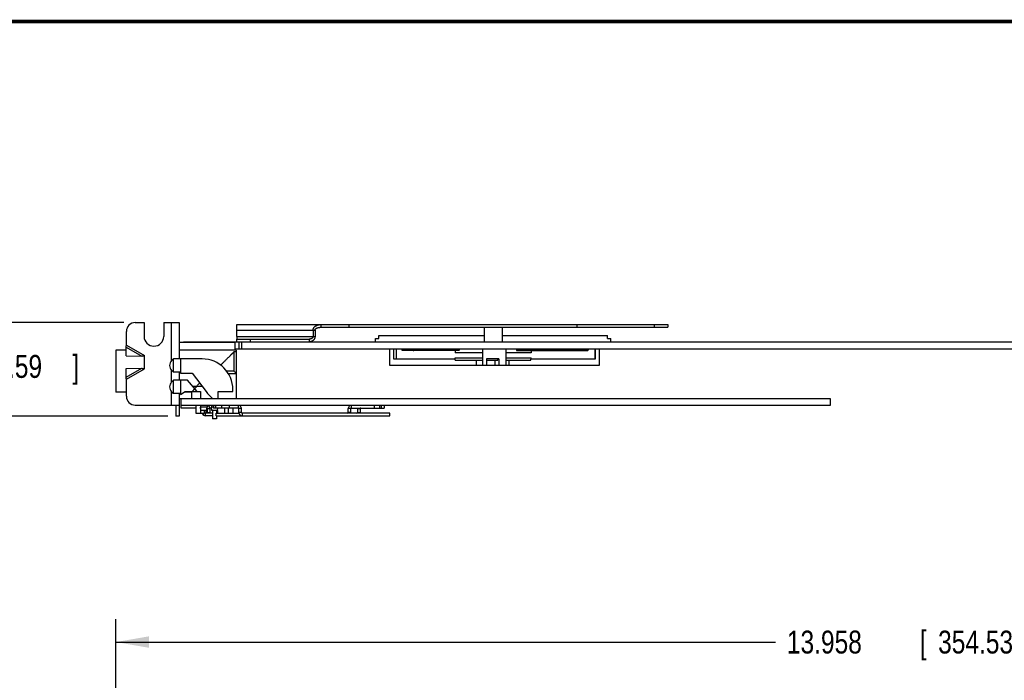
# Model space of a CAD drawing. Header units: inches. Extents: x 0.2 to 16.8, y 0.1 to 10.8.
# Tile 7 of 16: x 5.9 to 11.3, y 7.2 to 10.8. Entities that reach past the tile are written whole.
import ezdxf

# ---------------------------------------------------------------- set-up
doc = ezdxf.new("R2010")
doc.units = ezdxf.units.IN
doc.header["$LTSCALE"] = 0.935
doc.header["$MEASUREMENT"] = 0
doc.layers.get('0').update_dxf_attribs({"linetype": 'CONTINUOUS'})
doc.layers.add('DIMENSIONS', color=7, linetype='CONTINUOUS')
doc.styles.get("Standard").update_dxf_attribs({"font": 'txt', "width": 0.8})
doc.dimstyles.new('DIMSTYLE_1', dxfattribs={"dimtxt": 0.125, "dimasz": 0.18, "dimexe": 0.18, "dimexo": 0.0625, "dimgap": 0.09, "dimtad": 0, "dimtih": 1, "dimtoh": 1, "dimdec": 3, "dimlfac": 1.666667, "dimzin": 4, "dimdsep": 46, "dimtxsty": 'STANDARD', "dimblk": '_FILLED', "dimblk1": '_FILLED', "dimblk2": '_FILLED', "dimcen": 0.09, "dimadec": 0, "dimazin": 0, "dimtp": 0.01, "dimtm": 0.01, "dimtfac": 1, "dimtdec": 3, "dimtofl": 0, "dimtmove": 0, "dimatfit": 3, "dimldrblk": '_FILLED', "dimfxl": 1, "dimtolj": 1, "dimtzin": 4, "dimarcsym": 0})

# ---------------------------------------------------------------- blocks, each defined once
blk = doc.blocks.new('_FILLED')
at = {"color": 0, "linetype": 'BYBLOCK'}
blk.add_solid([(0, 0), (-1, 0.174), (-1, -0.174)], dxfattribs=at)
blk = doc.blocks.new('*D0')
at = {"layer": 'DIMENSIONS', "color": 2, "linetype": 'CONTINUOUS'}
for p, q in [((5.6986, 9.1153), (5.6986, 9.4753)), ((6.4911, 9.1153), (5.5736, 9.1153)), ((6.7311, 8.6053), (5.5736, 8.6053)), ((5.6986, 8.6053), (5.6986, 8.2453))]:
    blk.add_line(p, q, dxfattribs=at)
at = {"layer": 'DIMENSIONS', "color": 2, "linetype": 'CONTINUOUS', "xscale": 0.18, "yscale": 0.18, "zscale": 0.18}
for p, rotation in [((5.6986, 9.1153), 270), ((5.6986, 8.6053), 90)]:
    blk.add_blockref('_FILLED', p, dxfattribs=dict(at, rotation=rotation))
at = {"layer": 'DIMENSIONS', "color": 2, "linetype": 'CONTINUOUS', "width": 0.8}
for s, p in [('.850', (5.0861, 8.8139)), ('[', (5.6111, 8.8139)), ('21.59', (5.7111, 8.8139)), (']', (6.2111, 8.8139))]:
    blk.add_text(s, height=0.125, dxfattribs=at).set_placement(p)
blk = doc.blocks.new('*D14')
at = {"layer": 'DIMENSIONS', "color": 2, "linetype": 'CONTINUOUS'}
for p, q in [((6.4486, 6.2124), (6.4486, 7.4971)), ((14.8234, 6.4902), (14.8234, 7.4971)), ((6.4486, 7.3721), (10.0465, 7.3721)), ((14.8234, 7.3721), (11.6965, 7.3721))]:
    blk.add_line(p, q, dxfattribs=at)
at = {"layer": 'DIMENSIONS', "color": 2, "linetype": 'CONTINUOUS', "xscale": 0.18, "yscale": 0.18, "zscale": 0.18, "rotation": 180}
blk.add_blockref('_FILLED', (6.4486, 7.3721), dxfattribs=at)
at = {"layer": 'DIMENSIONS', "color": 2, "linetype": 'CONTINUOUS', "xscale": 0.18, "yscale": 0.18, "zscale": 0.18}
blk.add_blockref('_FILLED', (14.8234, 7.3721), dxfattribs=at)
at = {"layer": 'DIMENSIONS', "color": 2, "linetype": 'CONTINUOUS', "width": 0.8}
for s, p in [('13.958', (10.109, 7.3096)), ('[', (10.834, 7.3096)), ('354.53', (10.934, 7.3096)), (']', (11.534, 7.3096))]:
    blk.add_text(s, height=0.125, dxfattribs=at).set_placement(p)

msp = doc.modelspace()

# ---------------------------------------------------------------- linework, layer by layer
at = {"color": 7, "linetype": 'CONTINUOUS'}
for p, q in [((6.55365, 9.11531), (6.60225, 9.11531)), ((6.60225, 9.11531), (6.60225, 9.04031)), ((6.70905, 9.11531), (6.70905, 9.04031)), ((6.70905, 9.11531), (6.79365, 9.11531)), ((6.75165, 8.90866), (6.75165, 9.11531)), ((6.79365, 9.11531), (6.79365, 8.91746)), ((7.10804, 9.1048), (7.10804, 9.10471)), ((7.10806, 9.10471), (7.10804, 9.1048)), ((7.10804, 9.1048), (9.46005, 9.1048)), ((7.56644, 9.1048), (7.56644, 9.0898)), ((7.56644, 9.0898), (9.46005, 9.0898)), ((7.71869, 9.1048), (7.71869, 9.0898)), ((8.45716, 9.0898), (8.45716, 9.01031)), ((8.55613, 9.0898), (8.55613, 9.01031)), ((8.96384, 9.1048), (8.96384, 9.0898)), ((9.38505, 9.1048), (9.38505, 9.0898)), ((9.46005, 9.1048), (9.46005, 9.0898)), ((6.50565, 8.99247), (6.50565, 9.06731)), ((7.10804, 9.04031), (7.10804, 9.0748)), ((7.10804, 9.0748), (7.53462, 9.0748)), ((7.10804, 9.04031), (7.53462, 9.04031)), ((7.10804, 9.01031), (7.10804, 9.02531)), ((7.10804, 9.02531), (7.5028, 9.02531)), ((7.18304, 9.01031), (7.18304, 9.02531)), ((7.5028, 9.02531), (7.5028, 9.01031)), ((7.52401, 9.0748), (7.52401, 9.04031)), ((7.53462, 9.0748), (7.53462, 9.04031)), ((7.86413, 9.01031), (7.86413, 9.02826)), ((7.86413, 9.02826), (7.88302, 9.02826)), ((7.88302, 9.02826), (7.88302, 9.04574)), ((7.88302, 9.04574), (8.45716, 9.04574)), ((8.55613, 9.04574), (9.13027, 9.04574)), ((9.13027, 9.02826), (9.13027, 9.04574)), ((9.13027, 9.02826), (9.14917, 9.02826)), ((9.14917, 9.01031), (9.14917, 9.02826)), ((6.50482, 8.93388), (6.5041, 8.98171)), ((6.5041, 8.98171), (6.5891, 8.93263)), ((6.50565, 8.99247), (6.60465, 8.93531)), ((6.79365, 9.00866), (7.09965, 9.00866)), ((6.81645, 9.01031), (6.81645, 9.00866)), ((6.81645, 9.01031), (14.18625, 9.01031)), ((7.09125, 9.00866), (7.09125, 9.01031)), ((7.09965, 8.96426), (7.09965, 9.00866)), ((7.09965, 8.97311), (12.79545, 8.97311)), ((7.11945, 9.01031), (7.11945, 8.97311)), ((7.13445, 9.01031), (7.13445, 8.97311)), ((7.94106, 8.97311), (7.94106, 8.88275)), ((7.96383, 8.91582), (7.96383, 8.97311)), ((7.97961, 8.91582), (7.97961, 8.97311)), ((8.44995, 8.88275), (8.44995, 8.97311)), ((8.57751, 8.88275), (8.57751, 8.97311)), ((9.06056, 8.97311), (9.06056, 8.91582)), ((9.06254, 8.97311), (9.06254, 8.91582)), ((9.08615, 8.88275), (9.08615, 8.97311)), ((6.44865, 8.96426), (6.44865, 8.73506)), ((6.50436, 8.96426), (6.44865, 8.96426)), ((6.50482, 8.93388), (6.5891, 8.93263)), ((6.60465, 8.86331), (6.60465, 8.93531)), ((6.76242, 8.84546), (6.76242, 8.91746)), ((6.9189, 8.91746), (6.76242, 8.91746)), ((7.10445, 8.96426), (6.79365, 8.96426)), ((6.80145, 8.91746), (6.80145, 8.83946)), ((7.09257, 8.95598), (7.09257, 8.84966)), ((7.10445, 8.95598), (7.09257, 8.95598)), ((7.10445, 8.96426), (7.10445, 8.70146)), ((8.07043, 8.96479), (8.00955, 8.96479)), ((8.32066, 8.96337), (8.01011, 8.96337)), ((8.32179, 8.96479), (8.07355, 8.96479)), ((8.29877, 8.9111), (8.29877, 8.92291)), ((8.29877, 8.92291), (8.44995, 8.92291)), ((8.29995, 8.96337), (8.29995, 8.95126)), ((8.44995, 8.95126), (8.29995, 8.95126)), ((8.46967, 8.91819), (8.46967, 8.88275)), ((8.53736, 8.91819), (8.46967, 8.91819)), ((8.53184, 8.9111), (8.53184, 8.91819)), ((8.53736, 8.91819), (8.53736, 8.88275)), ((8.71334, 8.95126), (8.57751, 8.95126)), ((8.57751, 8.92291), (8.71452, 8.92291)), ((8.63383, 8.96762), (8.88297, 8.96762)), ((8.63593, 8.96337), (9.02342, 8.96337)), ((8.71334, 8.96337), (8.71334, 8.95126)), ((8.71452, 8.91582), (8.71452, 8.92291)), ((8.88729, 8.96762), (9.024, 8.96762)), ((6.5041, 8.81692), (6.5891, 8.86599)), ((6.5041, 8.81692), (6.50482, 8.86474)), ((6.50482, 8.86474), (6.5891, 8.86599)), ((7.94106, 8.88275), (9.08615, 8.88275)), ((8.29877, 8.91582), (7.96383, 8.91582)), ((8.29877, 8.9111), (8.44995, 8.9111)), ((8.41466, 8.9111), (8.41466, 8.88275)), ((8.46967, 8.9111), (8.53184, 8.9111)), ((8.51595, 8.9111), (8.51595, 8.88275)), ((8.57751, 8.9111), (8.71239, 8.9111)), ((8.59264, 8.9111), (8.59264, 8.88275)), ((8.71239, 8.9111), (8.71239, 8.91582)), ((9.06254, 8.91582), (8.71239, 8.91582)), ((6.50565, 8.80615), (6.60465, 8.86331)), ((6.75165, 8.79166), (6.75165, 8.85426)), ((6.80145, 8.84546), (6.76242, 8.84546)), ((6.79365, 8.84546), (6.79365, 8.80046)), ((6.80145, 8.83946), (6.86505, 8.83946)), ((6.86505, 8.83946), (6.94051, 8.73866)), ((7.09257, 8.84966), (7.0535, 8.84966)), ((7.06105, 8.83856), (7.10445, 8.83856)), ((6.50565, 8.71331), (6.50565, 8.80615)), ((6.76242, 8.72846), (6.76242, 8.80046)), ((6.83865, 8.80046), (6.76242, 8.80046)), ((6.80145, 8.80046), (6.80145, 8.72246)), ((6.89145, 8.73866), (6.83865, 8.80046)), ((6.86582, 8.76866), (6.91805, 8.76866)), ((6.50565, 8.73506), (6.44865, 8.73506)), ((6.75165, 8.66531), (6.75165, 8.73726)), ((6.80145, 8.72846), (6.76242, 8.72846)), ((6.79365, 8.72846), (6.79365, 8.60531)), ((6.80145, 8.72246), (6.82545, 8.73866)), ((6.86055, 8.73506), (6.82011, 8.73506)), ((6.82545, 8.73866), (6.90945, 8.73866)), ((6.86055, 8.73506), (6.86055, 8.70146)), ((6.90945, 8.73866), (6.90945, 8.70146)), ((7.00545, 8.70146), (7.00545, 8.73866)), ((7.00545, 8.73866), (7.08645, 8.73866)), ((7.08645, 8.73866), (7.08645, 8.74991)), ((6.55365, 8.66531), (6.79365, 8.66531)), ((6.77565, 8.66531), (6.77565, 8.60531)), ((6.79365, 8.70146), (10.34445, 8.70146)), ((6.80445, 8.64926), (6.80445, 8.70146)), ((10.34445, 8.66366), (6.80445, 8.66366)), ((6.88702, 8.64926), (6.80445, 8.64926)), ((6.88702, 8.61986), (6.88702, 8.66366)), ((6.90908, 8.66366), (6.90908, 8.61986)), ((6.90945, 8.66366), (6.90945, 8.65346)), ((6.91245, 8.63546), (6.90945, 8.65346)), ((6.94245, 8.63546), (6.94545, 8.65346)), ((6.94545, 8.66366), (6.94545, 8.65346)), ((6.96945, 8.66366), (6.96945, 8.65346)), ((6.97245, 8.63546), (6.96945, 8.65346)), ((7.11606, 8.64926), (6.9811, 8.64926)), ((6.98153, 8.66366), (6.98153, 8.65346)), ((6.99305, 8.64926), (6.99305, 8.66366)), ((7.00245, 8.63546), (7.00475, 8.64926)), ((7.02391, 8.66366), (7.02391, 8.64926)), ((7.04263, 8.62166), (7.04263, 8.64926)), ((7.06341, 8.62166), (7.06341, 8.64926)), ((7.06633, 8.66366), (7.06633, 8.64926)), ((7.08547, 8.64926), (7.08547, 8.62166)), ((7.11606, 8.66366), (7.11606, 8.64926)), ((7.73286, 8.64926), (7.73286, 8.66366)), ((7.73286, 8.64926), (7.91243, 8.64926)), ((7.85843, 8.64926), (7.85843, 8.66366)), ((7.8862, 8.66366), (7.8862, 8.64926)), ((7.89486, 8.66366), (7.89486, 8.64926)), ((7.91243, 8.66366), (7.91243, 8.64926)), ((10.34445, 8.70146), (10.34445, 8.66366)), ((6.79365, 8.60531), (6.77565, 8.60531)), ((6.92987, 8.61986), (6.88702, 8.61986)), ((6.90045, 8.61986), (6.90045, 8.61866)), ((6.92132, 8.61866), (6.90045, 8.61866)), ((6.90105, 8.61986), (6.90105, 8.61866)), ((6.94245, 8.63546), (6.91245, 8.63546)), ((6.92987, 8.63546), (6.92987, 8.61986)), ((6.92987, 8.62466), (6.93486, 8.62466)), ((6.93486, 8.62466), (6.93486, 8.63546)), ((6.93786, 8.60726), (6.93786, 8.62166)), ((6.97455, 8.62166), (6.93786, 8.62166)), ((6.97455, 8.60726), (6.93786, 8.60726)), ((6.94305, 8.63906), (6.94305, 8.62166)), ((6.94746, 8.62466), (6.94746, 8.64626)), ((6.94746, 8.64626), (6.96186, 8.64626)), ((6.94746, 8.62466), (6.96186, 8.62466)), ((6.96186, 8.62466), (6.96186, 8.64626)), ((7.00245, 8.63546), (6.97245, 8.63546)), ((6.97455, 8.63546), (6.97455, 8.58986)), ((6.99546, 8.60726), (6.99546, 8.62166)), ((6.99546, 8.62166), (7.11933, 8.62166)), ((6.99546, 8.60726), (7.94346, 8.60726)), ((6.99795, 8.63546), (6.99795, 8.62166)), ((6.99795, 8.60726), (6.99795, 8.58986)), ((7.00245, 8.63546), (7.00245, 8.62166)), ((7.11906, 8.62466), (7.11906, 8.64626)), ((7.13346, 8.64626), (7.11906, 8.64626)), ((7.13346, 8.62466), (7.11906, 8.62466)), ((7.13346, 8.62466), (7.13346, 8.64626)), ((7.13646, 8.62166), (7.13646, 8.60726)), ((7.94346, 8.62166), (7.13646, 8.62166)), ((7.71546, 8.62466), (7.71546, 8.64626)), ((7.72986, 8.64626), (7.71546, 8.64626)), ((7.72986, 8.62466), (7.71546, 8.62466)), ((7.72986, 8.62466), (7.72986, 8.64626)), ((7.76646, 8.64626), (7.76646, 8.62466)), ((7.76646, 8.64626), (7.78086, 8.64626)), ((7.76646, 8.62466), (7.78086, 8.62466)), ((7.78086, 8.64626), (7.78086, 8.62466)), ((7.94346, 8.60726), (7.94346, 8.62166)), ((6.99795, 8.58986), (6.97455, 8.58986))]:
    msp.add_line(p, q, dxfattribs=at)
at = {"color": 7, "linetype": 'CONTINUOUS', "const_width": 0.02}
msp.add_lwpolyline([(16.75, 10.75859), (0.25, 10.75859)], dxfattribs=at)
at = {"color": 7, "linetype": 'CONTINUOUS'}
for centre, radius, start, end in [((6.55365, 9.06731), 0.048, 90, 180), ((6.65565, 9.04031), 0.0534, 180, 360), ((6.78283, 8.88146), 0.04139, 119.55564, 125.67566), ((6.9189, 8.74991), 0.16755, 0, 90), ((6.78283, 8.88146), 0.04138, 138.90441, 221.09559), ((6.78283, 8.88146), 0.04139, 234.32434, 240.44436), ((6.78283, 8.76446), 0.04138, 138.90441, 221.09559), ((6.78283, 8.76446), 0.04139, 119.55564, 125.67566), ((6.55365, 8.71331), 0.048, 180, 270), ((6.78283, 8.76446), 0.04139, 234.32434, 240.44436), ((7.12412, 8.87612), 0.22937, 216.81867, 229.59379), ((6.94446, 8.64626), 0.003, 0, 84.48927), ((6.94446, 8.64626), 0.0174, 0, 86.73774), ((7.11606, 8.64626), 0.0174, 0, 90), ((7.11606, 8.64626), 0.003, 0, 90), ((7.73286, 8.64626), 0.0174, 90, 180), ((7.73286, 8.64626), 0.003, 90, 180), ((7.78386, 8.64626), 0.0174, 170.06555, 180), ((7.78386, 8.64626), 0.003, 90, 180), ((6.93765, 8.62466), 0.0174, 196.01654, 270), ((6.93786, 8.62466), 0.0174, 196.01676, 270), ((6.93786, 8.62466), 0.003, 180, 270), ((6.96486, 8.62466), 0.0174, 180, 189.93445), ((6.96486, 8.62466), 0.003, 180, 270), ((7.13646, 8.62466), 0.0174, 180, 270), ((7.13646, 8.62466), 0.003, 180, 270), ((7.71246, 8.62466), 0.003, 270, 360), ((7.71246, 8.62466), 0.0174, 350.06555, 360), ((7.76346, 8.62466), 0.003, 270, 360), ((7.76346, 8.62466), 0.0174, 350.06555, 360)]:
    msp.add_arc(centre, radius, start, end, dxfattribs=at)
for points, knots in [([(7.10804, 9.0898), (7.10804, 9.09015), (7.10804, 9.09097), (7.10803, 9.09227), (7.10804, 9.09368), (7.10804, 9.09505), (7.10804, 9.09638), (7.10804, 9.09766), (7.10804, 9.09886), (7.10804, 9.09999), (7.10803, 9.10103), (7.10803, 9.10197), (7.10803, 9.10279), (7.10804, 9.10349), (7.10804, 9.10403), (7.10807, 9.10445), (7.10805, 9.10461), (7.10806, 9.10471)], [0, 0, 0, 0, 0.0700006, 0.1659857, 0.2605979, 0.3529852, 0.4423697, 0.5281254, 0.6094199, 0.6853928, 0.7553488, 0.8185263, 0.8739389, 0.9206809, 0.9579151, 0.984671, 1, 1, 1, 1]), ([(7.10804, 9.0748), (7.10804, 9.07527), (7.10804, 9.07623), (7.10804, 9.07766), (7.10804, 9.07912), (7.10804, 9.08058), (7.10804, 9.08205), (7.10803, 9.08353), (7.10803, 9.085), (7.10804, 9.08648), (7.10804, 9.08794), (7.10804, 9.08905), (7.10804, 9.08967), (7.10804, 9.0898)], [0, 0, 0, 0, 0.094788, 0.190724, 0.2874952, 0.3851283, 0.483292, 0.5818304, 0.6803913, 0.7784949, 0.8761605, 0.9731986, 1, 1, 1, 1]), ([(7.52401, 9.0748), (7.52401, 9.07527), (7.52404, 9.07623), (7.52418, 9.07767), (7.52443, 9.07913), (7.52479, 9.08059), (7.52526, 9.08207), (7.52584, 9.08355), (7.52653, 9.08503), (7.52735, 9.0865), (7.52829, 9.08797), (7.52937, 9.08943), (7.53059, 9.09088), (7.53196, 9.09231), (7.53348, 9.09372), (7.53517, 9.0951), (7.53701, 9.09644), (7.53901, 9.09772), (7.54117, 9.09893), (7.54349, 9.10006), (7.54597, 9.1011), (7.54859, 9.10204), (7.55136, 9.10287), (7.55426, 9.10356), (7.55725, 9.10412), (7.5603, 9.10451), (7.56337, 9.10475), (7.56542, 9.1048), (7.56644, 9.1048)], [0, 0, 0, 0, 0.0248275, 0.0500707, 0.0757735, 0.1020751, 0.1290254, 0.1567285, 0.1852453, 0.2146053, 0.2449969, 0.2765665, 0.3095432, 0.3440682, 0.3802887, 0.4182004, 0.4578246, 0.4992536, 0.5424912, 0.5875148, 0.6343925, 0.6831481, 0.7336051, 0.7855653, 0.8388353, 0.8928123, 0.9467767, 1, 1, 1, 1]), ([(7.53462, 9.0748), (7.53461, 9.075), (7.53463, 9.07541), (7.53471, 9.07603), (7.53485, 9.07666), (7.53505, 9.07731), (7.53533, 9.07798), (7.53568, 9.07868), (7.53613, 9.07939), (7.53668, 9.08014), (7.53735, 9.08091), (7.53815, 9.08169), (7.53908, 9.08248), (7.54018, 9.08329), (7.54148, 9.08413), (7.54303, 9.08498), (7.54484, 9.08584), (7.54688, 9.08666), (7.5491, 9.0874), (7.55143, 9.08805), (7.55383, 9.08859), (7.5563, 9.08904), (7.55881, 9.08938), (7.56135, 9.08963), (7.56389, 9.08977), (7.56559, 9.0898), (7.56644, 9.0898)], [0, 0, 0, 0, 0.0158935, 0.032253, 0.0492403, 0.0671051, 0.0861257, 0.1064717, 0.1285598, 0.152842, 0.1796823, 0.2090808, 0.2409679, 0.276374, 0.3165957, 0.3628763, 0.4160311, 0.4746897, 0.5367887, 0.60062, 0.6656801, 0.7317276, 0.7985642, 0.8658737, 0.9331711, 1, 1, 1, 1]), ([(7.10804, 9.04031), (7.10804, 9.04002), (7.10803, 9.03945), (7.10803, 9.03858), (7.10803, 9.03771), (7.10803, 9.03684), (7.10804, 9.03597), (7.10804, 9.0351), (7.10804, 9.03422), (7.10804, 9.03335), (7.10804, 9.03249), (7.10804, 9.03164), (7.10803, 9.03081), (7.10803, 9.03), (7.10803, 9.02922), (7.10804, 9.02849), (7.10804, 9.02781), (7.10804, 9.0272), (7.10804, 9.02666), (7.10804, 9.02619), (7.10803, 9.02583), (7.10802, 9.02555), (7.10802, 9.02544), (7.10802, 9.02537)], [0, 0, 0, 0, 0.0578555, 0.1158248, 0.1738146, 0.2320347, 0.2904025, 0.348869, 0.4074139, 0.4657106, 0.5235928, 0.5805693, 0.6363265, 0.6905904, 0.7428869, 0.7922685, 0.8378158, 0.8790797, 0.9155318, 0.9465948, 0.9716211, 0.9896905, 1, 1, 1, 1]), ([(7.53462, 9.04031), (7.53462, 9.03973), (7.53458, 9.03856), (7.53442, 9.0368), (7.53414, 9.03506), (7.53376, 9.03332), (7.53327, 9.03161), (7.53266, 9.02991), (7.53195, 9.02824), (7.53112, 9.02661), (7.53019, 9.02501), (7.52914, 9.02346), (7.52799, 9.02196), (7.52673, 9.02052), (7.52537, 9.01914), (7.52391, 9.01784), (7.52235, 9.01662), (7.52069, 9.01548), (7.51894, 9.01444), (7.51711, 9.0135), (7.51521, 9.01267), (7.51324, 9.01195), (7.51122, 9.01136), (7.50916, 9.01089), (7.50706, 9.01056), (7.50494, 9.01036), (7.50351, 9.01031), (7.5028, 9.01031)], [0, 0, 0, 0, 0.0361397, 0.0723652, 0.1086767, 0.1452018, 0.1819517, 0.2189875, 0.2563754, 0.2940744, 0.3321738, 0.3706588, 0.4095456, 0.4489106, 0.4887195, 0.5290553, 0.5698923, 0.6112339, 0.6531125, 0.6954566, 0.7382627, 0.7813525, 0.8246478, 0.8681546, 0.9118421, 0.9558033, 1, 1, 1, 1]), ([(7.52401, 9.04031), (7.52401, 9.04002), (7.52399, 9.03944), (7.52388, 9.03857), (7.5237, 9.0377), (7.52344, 9.03683), (7.52311, 9.03596), (7.52269, 9.03508), (7.52218, 9.0342), (7.52159, 9.03333), (7.52089, 9.03246), (7.5201, 9.03161), (7.51919, 9.03078), (7.51818, 9.02996), (7.51705, 9.02918), (7.51581, 9.02845), (7.51446, 9.02777), (7.51302, 9.02715), (7.51147, 9.02661), (7.50984, 9.02614), (7.50812, 9.02577), (7.50635, 9.0255), (7.50457, 9.02535), (7.50338, 9.02531), (7.5028, 9.02531)], [0, 0, 0, 0, 0.0302065, 0.0606745, 0.091565, 0.1232113, 0.1558101, 0.1895966, 0.2248467, 0.2616845, 0.3003689, 0.3409837, 0.3837604, 0.429007, 0.4769435, 0.5273657, 0.5799622, 0.6348267, 0.6919681, 0.7513497, 0.8128875, 0.8756606, 0.9384406, 1, 1, 1, 1]), ([(6.5041, 8.98171), (6.50419, 8.98242), (6.50439, 8.98384), (6.5047, 8.98598), (6.50501, 8.98813), (6.50533, 8.9903), (6.50554, 8.99175), (6.50565, 8.99247)], [0, 0, 0, 0, 0.1971543, 0.396186, 0.596676, 0.79809, 1, 1, 1, 1]), ([(8.00955, 8.96479), (8.00934, 8.96638), (8.00894, 8.96916), (8.00852, 8.97193), (8.00833, 8.97311)], [0, 0, 0, 0, 0.5748571, 1, 1, 1, 1]), ([(8.07218, 8.97311), (8.07214, 8.97301), (8.07151, 8.97119), (8.0709, 8.96936), (8.07036, 8.96762)], [0, 0, 0, 0, 0.0559459, 1, 1, 1, 1]), ([(8.07355, 8.96479), (8.07416, 8.96639), (8.07526, 8.96918), (8.07645, 8.97194), (8.07697, 8.97312)], [0, 0, 0, 0, 0.5720036, 1, 1, 1, 1]), ([(8.32179, 8.96479), (8.32223, 8.96639), (8.32305, 8.96918), (8.32396, 8.97194), (8.32436, 8.97312)], [0, 0, 0, 0, 0.5719681, 1, 1, 1, 1]), ([(8.63618, 8.97311), (8.63613, 8.973), (8.63531, 8.97118), (8.63453, 8.96935), (8.63383, 8.96762)], [0, 0, 0, 0, 0.061196, 1, 1, 1, 1]), ([(8.88479, 8.97311), (8.88476, 8.97301), (8.88412, 8.97119), (8.88351, 8.96936), (8.88297, 8.96762)], [0, 0, 0, 0, 0.0559459, 1, 1, 1, 1]), ([(8.88616, 8.96479), (8.88677, 8.96639), (8.88788, 8.96918), (8.88906, 8.97194), (8.88959, 8.97312)], [0, 0, 0, 0, 0.5720036, 1, 1, 1, 1]), ([(9.02335, 8.97311), (9.02337, 8.97301), (9.02359, 8.97118), (9.02381, 8.96935), (9.024, 8.96762)], [0, 0, 0, 0, 0.0554445, 1, 1, 1, 1]), ([(6.5891, 8.93263), (6.59039, 8.93284), (6.59298, 8.93326), (6.59686, 8.93393), (6.60075, 8.93462), (6.60335, 8.93508), (6.60465, 8.93531)], [0, 0, 0, 0, 0.2484639, 0.4982343, 0.7488901, 1, 1, 1, 1]), ([(7.09257, 8.95598), (7.09201, 8.95542), (7.09084, 8.95425), (7.089, 8.95241), (7.08697, 8.95039), (7.08477, 8.94818), (7.08237, 8.94578), (7.07977, 8.94318), (7.07697, 8.94038), (7.07397, 8.93738), (7.07075, 8.93416), (7.06731, 8.93072), (7.06366, 8.92707), (7.05978, 8.92319), (7.05569, 8.9191), (7.05137, 8.91479), (7.04685, 8.91026), (7.04211, 8.90552), (7.03717, 8.90059), (7.03205, 8.89546), (7.02674, 8.89015), (7.02272, 8.88614), (7.02048, 8.88389), (7.02005, 8.88346)], [0, 0, 0, 0, 0.0229839, 0.0483875, 0.0762681, 0.106673, 0.1397254, 0.1755154, 0.2140914, 0.255506, 0.2998887, 0.3472717, 0.3976522, 0.451063, 0.5075591, 0.5670718, 0.6295068, 0.6948515, 0.7630073, 0.8337808, 0.9069723, 0.9824599, 1, 1, 1, 1]), ([(8.01011, 8.96337), (8.01011, 8.96337), (8.01008, 8.96337), (8.01002, 8.96339), (8.00995, 8.96346), (8.00988, 8.96355), (8.00981, 8.96369), (8.00975, 8.96385), (8.00969, 8.96404), (8.00964, 8.96427), (8.00959, 8.96452), (8.00956, 8.96469), (8.00955, 8.96479)], [0, 0, 0, 0, 0.0020963, 0.0505081, 0.1093592, 0.1840012, 0.2768601, 0.3879615, 0.5172951, 0.6632546, 0.8248705, 1, 1, 1, 1]), ([(8.07036, 8.96762), (8.07033, 8.96752), (8.07027, 8.96731), (8.07021, 8.96699), (8.07017, 8.96667), (8.07016, 8.96634), (8.07017, 8.96601), (8.0702, 8.96568), (8.07026, 8.96536), (8.07033, 8.96505), (8.07043, 8.96476), (8.07055, 8.96449), (8.07069, 8.96424), (8.07084, 8.96402), (8.07101, 8.96382), (8.07119, 8.96366), (8.07138, 8.96353), (8.07158, 8.96344), (8.07179, 8.96339), (8.07192, 8.96337), (8.07199, 8.96337)], [0, 0, 0, 0, 0.0616631, 0.1248868, 0.1890603, 0.2539196, 0.318688, 0.3831448, 0.4465259, 0.5085879, 0.5687576, 0.6267197, 0.682229, 0.7349647, 0.7850368, 0.8323036, 0.8772041, 0.9199543, 0.9612849, 1, 1, 1, 1]), ([(8.07199, 8.96337), (8.07199, 8.96337), (8.07206, 8.96337), (8.07221, 8.96339), (8.07241, 8.96345), (8.07261, 8.96354), (8.0728, 8.96368), (8.07298, 8.96384), (8.07315, 8.96404), (8.0733, 8.96426), (8.07344, 8.96451), (8.07352, 8.96469), (8.07355, 8.96479)], [0, 0, 0, 0, 0.0041631, 0.0970899, 0.1920038, 0.2903031, 0.3936291, 0.5024376, 0.6177014, 0.7390623, 0.8667479, 1, 1, 1, 1]), ([(8.32066, 8.96337), (8.32071, 8.96337), (8.32081, 8.96339), (8.32096, 8.96345), (8.32111, 8.96355), (8.32125, 8.96368), (8.32138, 8.96384), (8.3215, 8.96404), (8.32161, 8.96427), (8.32171, 8.96452), (8.32176, 8.96469), (8.32179, 8.96479)], [0, 0, 0, 0, 0.078513, 0.1610616, 0.2513452, 0.3510678, 0.4606254, 0.5805012, 0.7114876, 0.8520377, 1, 1, 1, 1]), ([(8.63383, 8.96762), (8.63379, 8.96752), (8.63372, 8.96732), (8.63364, 8.967), (8.63359, 8.96668), (8.63357, 8.96636), (8.63358, 8.96603), (8.63362, 8.9657), (8.63369, 8.96539), (8.63379, 8.96508), (8.63391, 8.96479), (8.63406, 8.96452), (8.63424, 8.96427), (8.63443, 8.96404), (8.63465, 8.96384), (8.63489, 8.96367), (8.63514, 8.96354), (8.6354, 8.96345), (8.63566, 8.96339), (8.63584, 8.96337), (8.63593, 8.96337)], [0, 0, 0, 0, 0.0578709, 0.1167123, 0.1759558, 0.2350319, 0.2942932, 0.3537064, 0.4126732, 0.4706623, 0.528122, 0.5849402, 0.6406058, 0.6947692, 0.7480241, 0.8003058, 0.8513559, 0.9011936, 0.9506382, 1, 1, 1, 1]), ([(8.88297, 8.96762), (8.88294, 8.96752), (8.88288, 8.96731), (8.88282, 8.96699), (8.88279, 8.96667), (8.88277, 8.96634), (8.88278, 8.96601), (8.88281, 8.96568), (8.88287, 8.96536), (8.88295, 8.96505), (8.88304, 8.96476), (8.88316, 8.96449), (8.8833, 8.96424), (8.88345, 8.96402), (8.88362, 8.96382), (8.8838, 8.96366), (8.88399, 8.96353), (8.8842, 8.96344), (8.8844, 8.96339), (8.88454, 8.96337), (8.8846, 8.96337)], [0, 0, 0, 0, 0.0616631, 0.1248868, 0.1890603, 0.2539196, 0.318688, 0.3831448, 0.4465259, 0.5085879, 0.5687576, 0.6267197, 0.682229, 0.7349647, 0.7850368, 0.8323036, 0.8772041, 0.9199543, 0.9612849, 1, 1, 1, 1]), ([(8.8846, 8.96337), (8.8846, 8.96337), (8.88468, 8.96337), (8.88482, 8.96339), (8.88503, 8.96345), (8.88523, 8.96354), (8.88542, 8.96368), (8.8856, 8.96384), (8.88576, 8.96404), (8.88592, 8.96426), (8.88605, 8.96451), (8.88613, 8.96469), (8.88616, 8.96479)], [0, 0, 0, 0, 0.0041631, 0.0970899, 0.1920038, 0.2903031, 0.3936291, 0.5024376, 0.6177014, 0.7390623, 0.8667479, 1, 1, 1, 1]), ([(9.024, 8.96762), (9.02401, 8.96752), (9.02403, 8.96731), (9.02406, 8.96699), (9.02407, 8.96667), (9.02407, 8.96634), (9.02407, 8.96601), (9.02406, 8.96568), (9.02404, 8.96536), (9.02401, 8.96506), (9.02398, 8.96477), (9.02394, 8.96449), (9.02389, 8.96425), (9.02383, 8.96403), (9.02377, 8.96383), (9.02371, 8.96367), (9.02364, 8.96354), (9.02357, 8.96345), (9.0235, 8.96339), (9.02344, 8.96337), (9.02342, 8.96337)], [0, 0, 0, 0, 0.0692329, 0.1413041, 0.2151699, 0.2901916, 0.365142, 0.4394373, 0.5118636, 0.5817992, 0.6482375, 0.7104522, 0.7677729, 0.8194435, 0.8651265, 0.9042652, 0.9368765, 0.9630122, 0.9836176, 1, 1, 1, 1]), ([(6.5891, 8.86599), (6.59039, 8.86579), (6.59298, 8.86536), (6.59686, 8.86469), (6.60075, 8.86401), (6.60335, 8.86354), (6.60465, 8.86331)], [0, 0, 0, 0, 0.2484639, 0.4982343, 0.7488901, 1, 1, 1, 1]), ([(6.75165, 8.90866), (6.75206, 8.90913), (6.7529, 8.91006), (6.75421, 8.91137), (6.75555, 8.91259), (6.7569, 8.91373), (6.75796, 8.91454), (6.75856, 8.91498), (6.7587, 8.91508)], [0, 0, 0, 0, 0.1977586, 0.3916549, 0.5812782, 0.7665558, 0.9474143, 1, 1, 1, 1]), ([(6.50565, 8.80615), (6.50554, 8.80688), (6.50533, 8.80832), (6.50501, 8.81049), (6.5047, 8.81264), (6.50439, 8.81479), (6.50419, 8.81621), (6.5041, 8.81692)], [0, 0, 0, 0, 0.20191, 0.403324, 0.603814, 0.8028457, 1, 1, 1, 1]), ([(6.7587, 8.84784), (6.75856, 8.84793), (6.75796, 8.84837), (6.7569, 8.84919), (6.75555, 8.85033), (6.75421, 8.85155), (6.7529, 8.85286), (6.75206, 8.85378), (6.75165, 8.85426)], [0, 0, 0, 0, 0.0525808, 0.2334213, 0.4187128, 0.6083593, 0.8022643, 1, 1, 1, 1]), ([(7.10445, 8.83856), (7.10304, 8.83988), (7.10032, 8.84244), (7.09636, 8.84613), (7.0938, 8.84851), (7.09257, 8.84966)], [0, 0, 0, 0, 0.3561972, 0.6888517, 1, 1, 1, 1]), ([(6.75165, 8.79166), (6.75206, 8.79213), (6.7529, 8.79306), (6.75421, 8.79437), (6.75555, 8.79559), (6.7569, 8.79673), (6.75796, 8.79754), (6.75856, 8.79798), (6.7587, 8.79808)], [0, 0, 0, 0, 0.1977586, 0.3916549, 0.5812782, 0.7665558, 0.9474143, 1, 1, 1, 1]), ([(6.89018, 8.76866), (6.88932, 8.76764), (6.88748, 8.76547), (6.88472, 8.76225), (6.88196, 8.75906), (6.87938, 8.7561), (6.87699, 8.75337), (6.87477, 8.75086), (6.87273, 8.74856), (6.87086, 8.74647), (6.86916, 8.74458), (6.86763, 8.74287), (6.86626, 8.74135), (6.86505, 8.74001), (6.86399, 8.73884), (6.86307, 8.73784), (6.86231, 8.737), (6.86168, 8.73631), (6.86122, 8.73579), (6.86084, 8.73538), (6.86069, 8.73522), (6.86051, 8.73502), (6.86069, 8.73522), (6.86084, 8.73538), (6.86122, 8.73579), (6.86168, 8.73631), (6.86231, 8.737), (6.86307, 8.73784), (6.86399, 8.73884), (6.86505, 8.74001), (6.86626, 8.74135), (6.86763, 8.74287), (6.86916, 8.74458), (6.87086, 8.74647), (6.87273, 8.74856), (6.87477, 8.75086), (6.87698, 8.75337), (6.87938, 8.7561), (6.88196, 8.75906), (6.88472, 8.76224), (6.88766, 8.76567), (6.89077, 8.76934), (6.89403, 8.77325), (6.89744, 8.7774), (6.90095, 8.78176), (6.90337, 8.78483), (6.90462, 8.78644), (6.90468, 8.78652)], [0, 0, 0, 0, 0.0355836, 0.0756509, 0.1131025, 0.1479356, 0.1801635, 0.2098704, 0.2371443, 0.2620262, 0.2845725, 0.3048953, 0.3230591, 0.33911, 0.3531068, 0.3651335, 0.3752267, 0.3834187, 0.38975, 0.3942582, 0.3969548, 0.3978512, 0.3987473, 0.4014436, 0.4059515, 0.4122826, 0.4204743, 0.4305672, 0.4425936, 0.4565901, 0.4726408, 0.4908043, 0.5111267, 0.5336727, 0.5585542, 0.5858277, 0.6155343, 0.6477619, 0.6825946, 0.7200458, 0.7601127, 0.8028365, 0.8481273, 0.8958233, 0.9457425, 0.997435, 1, 1, 1, 1]), ([(6.7587, 8.73084), (6.75856, 8.73093), (6.75796, 8.73137), (6.7569, 8.73219), (6.75555, 8.73333), (6.75421, 8.73455), (6.7529, 8.73586), (6.75206, 8.73678), (6.75165, 8.73726)], [0, 0, 0, 0, 0.0525808, 0.2334213, 0.4187128, 0.6083593, 0.8022643, 1, 1, 1, 1]), ([(6.86382, 8.73866), (6.86356, 8.73837), (6.86304, 8.73779), (6.86231, 8.737), (6.86168, 8.73631), (6.86122, 8.73579), (6.86084, 8.73538), (6.86069, 8.73522), (6.86055, 8.73506), (6.86055, 8.73506)], [0, 0, 0, 0, 0.2427537, 0.4763603, 0.665963, 0.8125006, 0.9168428, 0.979255, 1, 1, 1, 1]), ([(6.94545, 8.65346), (6.94543, 8.65346), (6.94537, 8.65346), (6.94523, 8.65346), (6.94501, 8.65346), (6.94469, 8.65346), (6.94428, 8.65346), (6.94379, 8.65346), (6.94322, 8.65346), (6.94256, 8.65346), (6.94183, 8.65346), (6.94103, 8.65346), (6.94015, 8.65346), (6.93921, 8.65346), (6.93822, 8.65346), (6.93716, 8.65346), (6.93606, 8.65346), (6.93491, 8.65346), (6.93373, 8.65346), (6.93251, 8.65346), (6.93127, 8.65346), (6.93, 8.65346), (6.92873, 8.65346), (6.92745, 8.65346), (6.92616, 8.65346), (6.92489, 8.65346), (6.92363, 8.65346), (6.92238, 8.65346), (6.92117, 8.65346), (6.91998, 8.65346), (6.91883, 8.65346), (6.91773, 8.65346), (6.91668, 8.65346), (6.91568, 8.65346), (6.91474, 8.65346), (6.91387, 8.65346), (6.91306, 8.65346), (6.91233, 8.65346), (6.91168, 8.65346), (6.9111, 8.65346), (6.91061, 8.65346), (6.9102, 8.65346), (6.90989, 8.65346), (6.90966, 8.65346), (6.90952, 8.65346), (6.90946, 8.65346), (6.90945, 8.65346)], [0, 0, 0, 0, 0.0012757, 0.0050936, 0.0114284, 0.0202478, 0.0315281, 0.0451859, 0.0611463, 0.0793735, 0.0997354, 0.1221051, 0.1464435, 0.1725814, 0.2003394, 0.2296723, 0.2603916, 0.292273, 0.3252559, 0.3591517, 0.3937047, 0.4288264, 0.4643481, 0.499999, 0.5356508, 0.5711726, 0.6062936, 0.6408472, 0.6747432, 0.7077255, 0.7396073, 0.7703269, 0.7996594, 0.8274175, 0.8535559, 0.877894, 0.9002637, 0.920626, 0.9388533, 0.9548135, 0.9684717, 0.9797521, 0.9885714, 0.9949064, 0.9987243, 1, 1, 1, 1]), ([(6.98153, 8.65346), (6.98114, 8.65346), (6.98039, 8.65346), (6.97927, 8.65346), (6.97819, 8.65346), (6.97716, 8.65346), (6.97617, 8.65346), (6.97524, 8.65346), (6.97436, 8.65346), (6.97355, 8.65346), (6.9728, 8.65346), (6.97212, 8.65346), (6.97151, 8.65346), (6.97098, 8.65346), (6.97052, 8.65346), (6.97015, 8.65346), (6.96985, 8.65346), (6.96964, 8.65346), (6.96952, 8.65346), (6.96946, 8.65346), (6.96945, 8.65346)], [0, 0, 0, 0, 0.095422, 0.1879549, 0.2773741, 0.363247, 0.444986, 0.5223284, 0.5950002, 0.6624933, 0.7245101, 0.7808927, 0.8312718, 0.8753645, 0.9130749, 0.9441883, 0.968503, 0.9859643, 0.9964841, 1, 1, 1, 1]), ([(6.9811, 8.64926), (6.98114, 8.64972), (6.98124, 8.65064), (6.98138, 8.65204), (6.98148, 8.65299), (6.98153, 8.65346)], [0, 0, 0, 0, 0.3268316, 0.6601348, 1, 1, 1, 1])]:
    msp.add_open_spline(points, degree=3, knots=knots, dxfattribs=at)

# ---------------------------------------------------------------- dimensions: what is measured, and where the dimension line sits
at = {"layer": 'DIMENSIONS', "color": 2, "linetype": 'CONTINUOUS'}
for base, p1, p2, angle, picture, middle in [((5.69865, 9.11531), (6.73115, 8.60531), (6.49115, 9.11531), 90, '*D0', (5.69865, 8.87643)), ((6.44865, 7.37213), (14.82345, 6.49018), (6.44865, 6.21238), 180, '*D14', (10.87154, 7.37213))]:
    dim = msp.add_linear_dim(base=base, p1=p1, p2=p2, angle=angle, dimstyle='DIMSTYLE_1', dxfattribs=at)
    dim.commit()
    dim.dimension.update_dxf_attribs({"geometry": picture, "text_midpoint": middle, "dimtype": 160})

doc.saveas('drawing.dxf')
